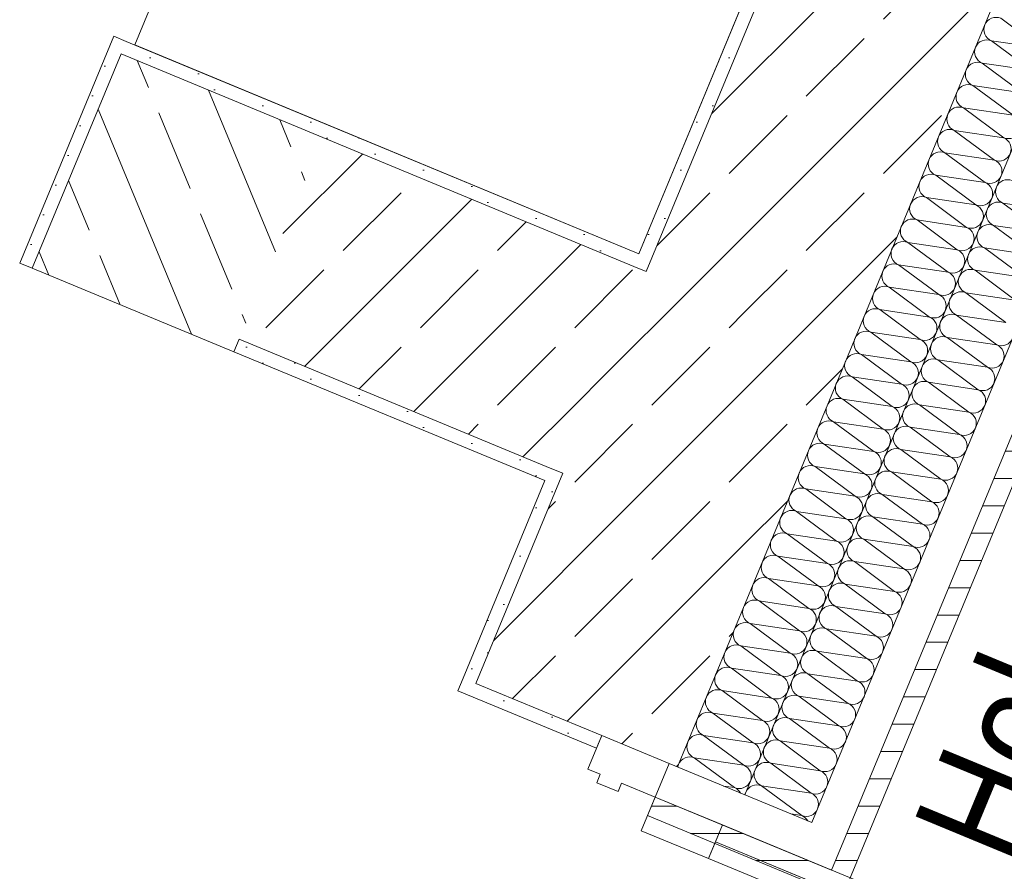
# Model space of a CAD drawing. Header units: metres. Extents: x -80 to 1923, y -189 to 69.
# Tile 83 of 256: x 937.263 to 938.346, y 3.348 to 4.284. Entities that reach past the tile are written whole.
import ezdxf

# ---------------------------------------------------------------- set-up
doc = ezdxf.new("R2010")
doc.units = ezdxf.units.M
doc.header["$MEASUREMENT"] = 0
for name, color, linetype in [('10 Fassade', 7, 'Continuous'), ('Neubau_10 Wand außen', 7, 'Continuous'), ('Neubau_50 Möblierung', 7, 'Continuous')]:
    doc.layers.add(name, color=color, linetype=linetype)
doc.styles.add('ERSTELLTER_STIL_2', font='ARIALN.TTF')
pattern_1 = [(0, (929.7700022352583, 0), (0, 0.0300000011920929), [])]
pattern_2 = [(45, (929.7700022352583, 0), (-0.01767766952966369, 0.01767766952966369), [0, -0.025])]
pattern_3 = [(44.99999999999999, (929.7700022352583, 0), (-0.08485281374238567, 0.08485281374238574), []), (44.99999999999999, (929.7275758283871, 0.04242640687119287), (-0.08485281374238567, 0.08485281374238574), [0.09, -0.03])]

# ---------------------------------------------------------------- blocks, each defined once
blk = doc.blocks.new('*X149', base_point=(929.7700022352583, 0))
at = {"layer": 'Neubau_10 Wand außen', "color": 8, "linetype": 'Continuous', "lineweight": 9}
for p, q in [((938.3884036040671, 4.050182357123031), (938.3442324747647, 4.082910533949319)), ((938.3986084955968, 4.074819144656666), (938.3442324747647, 4.082910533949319)), ((938.3781987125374, 4.025545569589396), (938.334027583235, 4.058273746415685)), ((938.3884036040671, 4.05018235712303), (938.334027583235, 4.058273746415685)), ((938.3679938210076, 4.000908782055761), (938.3238226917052, 4.03363695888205)), ((938.3781987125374, 4.025545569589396), (938.3238226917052, 4.03363695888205)), ((938.3577889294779, 3.976271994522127), (938.3136178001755, 4.009000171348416)), ((938.3679938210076, 4.000908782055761), (938.3136178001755, 4.009000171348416)), ((938.3475840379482, 3.951635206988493), (938.3034129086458, 3.984363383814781)), ((938.3577889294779, 3.976271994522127), (938.3034129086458, 3.984363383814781)), ((938.3373791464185, 3.926998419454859), (938.2932080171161, 3.959726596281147)), ((938.3475840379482, 3.951635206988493), (938.2932080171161, 3.959726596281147)), ((938.3271742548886, 3.902361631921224), (938.2830031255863, 3.935089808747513)), ((938.3373791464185, 3.926998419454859), (938.2830031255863, 3.935089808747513)), ((938.3169693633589, 3.87772484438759), (938.2727982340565, 3.910453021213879)), ((938.3271742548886, 3.902361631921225), (938.2727982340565, 3.910453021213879)), ((938.3067644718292, 3.853088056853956), (938.2625933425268, 3.885816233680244)), ((938.3169693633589, 3.87772484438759), (938.2625933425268, 3.885816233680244)), ((938.2965595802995, 3.828451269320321), (938.252388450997, 3.86117944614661)), ((938.3067644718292, 3.853088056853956), (938.252388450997, 3.86117944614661)), ((938.2863546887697, 3.803814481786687), (938.2421835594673, 3.836542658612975)), ((938.2965595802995, 3.828451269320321), (938.2421835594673, 3.836542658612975)), ((938.27614979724, 3.779177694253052), (938.2319786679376, 3.811905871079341)), ((938.2863546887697, 3.803814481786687), (938.2319786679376, 3.811905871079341)), ((938.2659449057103, 3.754540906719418), (938.2217737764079, 3.787269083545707)), ((938.27614979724, 3.779177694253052), (938.2217737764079, 3.787269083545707)), ((938.2557400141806, 3.729904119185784), (938.2115688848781, 3.762632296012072)), ((938.2659449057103, 3.754540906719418), (938.2115688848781, 3.762632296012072)), ((938.2455351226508, 3.705267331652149), (938.2013639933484, 3.737995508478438)), ((938.2557400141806, 3.729904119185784), (938.2013639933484, 3.737995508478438)), ((938.2353302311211, 3.680630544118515), (938.1911591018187, 3.713358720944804)), ((938.2455351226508, 3.705267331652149), (938.1911591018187, 3.713358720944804)), ((938.2251253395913, 3.65599375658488), (938.180954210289, 3.688721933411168)), ((938.2353302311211, 3.680630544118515), (938.180954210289, 3.688721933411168)), ((938.2149204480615, 3.631356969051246), (938.1707493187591, 3.664085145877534)), ((938.2251253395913, 3.65599375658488), (938.1707493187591, 3.664085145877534)), ((938.2047155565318, 3.606720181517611), (938.1605444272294, 3.6394483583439)), ((938.2149204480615, 3.631356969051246), (938.1605444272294, 3.6394483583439)), ((938.1945106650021, 3.582083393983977), (938.1503395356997, 3.614811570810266)), ((938.2047155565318, 3.606720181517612), (938.1503395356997, 3.614811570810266)), ((938.1843057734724, 3.557446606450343), (938.14013464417, 3.590174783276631)), ((938.1945106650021, 3.582083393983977), (938.14013464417, 3.590174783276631)), ((938.1741008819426, 3.532809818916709), (938.1299297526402, 3.565537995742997)), ((938.1843057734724, 3.557446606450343), (938.1299297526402, 3.565537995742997)), ((938.1638959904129, 3.508173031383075), (938.1197248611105, 3.540901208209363)), ((938.1741008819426, 3.532809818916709), (938.1197248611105, 3.540901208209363)), ((938.1536910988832, 3.48353624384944), (938.1095199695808, 3.516264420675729)), ((938.1638959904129, 3.508173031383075), (938.1095199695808, 3.516264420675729)), ((938.1434862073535, 3.458899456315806), (938.0993150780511, 3.491627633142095)), ((938.1536910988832, 3.48353624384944), (938.0993150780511, 3.491627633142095)), ((938.1332813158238, 3.434262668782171), (938.0891101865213, 3.466990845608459)), ((938.1434862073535, 3.458899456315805), (938.0891101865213, 3.466990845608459)), ((938.123076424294, 3.409625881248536), (938.0789052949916, 3.442354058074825)), ((938.1332813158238, 3.434262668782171), (938.0789052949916, 3.442354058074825)), ((938.123076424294, 3.409625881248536), (938.1109912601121, 3.411424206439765))]:
    blk.add_line(p, q, dxfattribs=at)
for centre, radius, start, end in [((938.3493349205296, 4.095228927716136), 0.01333333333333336, 67.50000000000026, 157.5000000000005), ((938.3493349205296, 4.095228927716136), 0.01333333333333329, 157.5000000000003, 247.5000000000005), ((938.3391300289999, 4.070592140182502), 0.01333333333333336, 67.50000000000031, 157.5000000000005), ((938.3391300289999, 4.070592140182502), 0.01333333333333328, 157.5000000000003, 247.5000000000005), ((938.3289251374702, 4.045955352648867), 0.01333333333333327, 67.50000000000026, 157.5000000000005), ((938.3289251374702, 4.045955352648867), 0.01333333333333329, 157.5000000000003, 247.5000000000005), ((938.3187202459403, 4.021318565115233), 0.01333333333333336, 67.50000000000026, 157.5000000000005), ((938.3187202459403, 4.021318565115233), 0.01333333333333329, 157.5000000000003, 247.5000000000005), ((938.3085153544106, 3.996681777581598), 0.01333333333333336, 67.50000000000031, 157.5000000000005), ((938.3085153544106, 3.996681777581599), 0.01333333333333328, 157.5000000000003, 247.5000000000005), ((938.2983104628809, 3.972044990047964), 0.01333333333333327, 67.50000000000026, 157.5000000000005), ((938.2983104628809, 3.972044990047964), 0.01333333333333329, 157.5000000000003, 247.5000000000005), ((938.2881055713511, 3.94740820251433), 0.01333333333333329, 157.5000000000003, 247.5000000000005), ((938.2881055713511, 3.94740820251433), 0.01333333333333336, 67.50000000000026, 157.5000000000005), ((938.2779006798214, 3.922771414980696), 0.01333333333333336, 67.50000000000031, 157.5000000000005), ((938.3424815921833, 3.939316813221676), 0.01333333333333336, 247.5000000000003, 337.5000000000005), ((938.2779006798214, 3.922771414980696), 0.01333333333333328, 157.5000000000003, 247.5000000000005), ((938.3322767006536, 3.914680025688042), 0.01333333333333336, 337.5000000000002, 67.50000000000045), ((938.2676957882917, 3.898134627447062), 0.01333333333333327, 67.50000000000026, 157.5000000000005), ((938.3322767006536, 3.914680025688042), 0.01333333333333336, 247.5000000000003, 337.5000000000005), ((938.2676957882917, 3.898134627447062), 0.01333333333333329, 157.5000000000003, 247.5000000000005), ((938.3220718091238, 3.890043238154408), 0.01333333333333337, 337.5000000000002, 67.50000000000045), ((938.257490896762, 3.873497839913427), 0.01333333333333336, 67.50000000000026, 157.5000000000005), ((938.257490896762, 3.873497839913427), 0.01333333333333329, 157.5000000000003, 247.5000000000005), ((938.3220718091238, 3.890043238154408), 0.01333333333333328, 247.5000000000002, 337.5000000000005), ((938.3118669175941, 3.865406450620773), 0.01333333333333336, 337.5000000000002, 67.50000000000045), ((938.2472860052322, 3.848861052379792), 0.01333333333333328, 157.5000000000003, 247.5000000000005), ((938.2472860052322, 3.848861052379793), 0.01333333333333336, 67.50000000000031, 157.5000000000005), ((938.3118669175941, 3.865406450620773), 0.01333333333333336, 247.5000000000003, 337.5000000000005), ((938.3016620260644, 3.840769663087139), 0.01333333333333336, 337.5000000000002, 67.50000000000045), ((938.2370811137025, 3.824224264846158), 0.01333333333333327, 67.50000000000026, 157.5000000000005), ((938.3016620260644, 3.840769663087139), 0.01333333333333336, 247.5000000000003, 337.5000000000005), ((938.2370811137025, 3.824224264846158), 0.01333333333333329, 157.5000000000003, 247.5000000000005), ((938.2914571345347, 3.816132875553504), 0.01333333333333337, 337.5000000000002, 67.50000000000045), ((938.2268762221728, 3.799587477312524), 0.01333333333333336, 67.50000000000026, 157.5000000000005), ((938.2914571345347, 3.816132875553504), 0.01333333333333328, 247.5000000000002, 337.5000000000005), ((938.2268762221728, 3.799587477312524), 0.01333333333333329, 157.5000000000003, 247.5000000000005), ((938.2812522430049, 3.79149608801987), 0.01333333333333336, 337.5000000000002, 67.50000000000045), ((938.216671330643, 3.77495068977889), 0.01333333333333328, 157.5000000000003, 247.5000000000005), ((938.216671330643, 3.774950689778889), 0.01333333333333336, 67.50000000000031, 157.5000000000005), ((938.2812522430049, 3.79149608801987), 0.01333333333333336, 247.5000000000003, 337.5000000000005), ((938.2710473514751, 3.766859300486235), 0.01333333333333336, 337.5000000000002, 67.50000000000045), ((938.2064664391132, 3.750313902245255), 0.01333333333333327, 67.50000000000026, 157.5000000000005), ((938.2710473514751, 3.766859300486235), 0.01333333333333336, 247.5000000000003, 337.5000000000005), ((938.2064664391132, 3.750313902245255), 0.01333333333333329, 157.5000000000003, 247.5000000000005), ((938.2608424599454, 3.742222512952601), 0.01333333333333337, 337.5000000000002, 67.50000000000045), ((938.1962615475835, 3.725677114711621), 0.01333333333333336, 67.50000000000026, 157.5000000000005), ((938.2608424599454, 3.742222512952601), 0.01333333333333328, 247.5000000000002, 337.5000000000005), ((938.1962615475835, 3.725677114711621), 0.01333333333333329, 157.5000000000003, 247.5000000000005), ((938.2506375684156, 3.717585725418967), 0.01333333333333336, 337.5000000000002, 67.50000000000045), ((938.1860566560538, 3.701040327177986), 0.01333333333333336, 67.50000000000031, 157.5000000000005), ((938.1860566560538, 3.701040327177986), 0.01333333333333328, 157.5000000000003, 247.5000000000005), ((938.2506375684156, 3.717585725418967), 0.01333333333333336, 247.5000000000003, 337.5000000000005), ((938.2404326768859, 3.692948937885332), 0.01333333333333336, 337.5000000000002, 67.50000000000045), ((938.175851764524, 3.676403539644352), 0.01333333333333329, 157.5000000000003, 247.5000000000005), ((938.175851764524, 3.676403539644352), 0.01333333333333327, 67.50000000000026, 157.5000000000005), ((938.2404326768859, 3.692948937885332), 0.01333333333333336, 247.5000000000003, 337.5000000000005), ((938.2302277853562, 3.668312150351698), 0.01333333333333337, 337.5000000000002, 67.50000000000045), ((938.1656468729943, 3.651766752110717), 0.01333333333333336, 67.50000000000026, 157.5000000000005), ((938.2302277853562, 3.668312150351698), 0.01333333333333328, 247.5000000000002, 337.5000000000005), ((938.1656468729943, 3.651766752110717), 0.01333333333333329, 157.5000000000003, 247.5000000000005), ((938.2200228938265, 3.643675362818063), 0.01333333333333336, 337.5000000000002, 67.50000000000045), ((938.1554419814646, 3.627129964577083), 0.01333333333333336, 67.50000000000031, 157.5000000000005), ((938.2200228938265, 3.643675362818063), 0.01333333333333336, 247.5000000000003, 337.5000000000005), ((938.1554419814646, 3.627129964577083), 0.01333333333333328, 157.5000000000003, 247.5000000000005), ((938.2098180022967, 3.619038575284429), 0.01333333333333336, 337.5000000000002, 67.50000000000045), ((938.1452370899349, 3.602493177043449), 0.01333333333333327, 67.50000000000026, 157.5000000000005), ((938.1452370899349, 3.602493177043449), 0.01333333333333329, 157.5000000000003, 247.5000000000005), ((938.2098180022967, 3.619038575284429), 0.01333333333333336, 247.5000000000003, 337.5000000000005), ((938.199613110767, 3.594401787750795), 0.01333333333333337, 337.5000000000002, 67.50000000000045), ((938.1350321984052, 3.577856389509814), 0.01333333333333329, 157.5000000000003, 247.5000000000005), ((938.1350321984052, 3.577856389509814), 0.01333333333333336, 67.50000000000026, 157.5000000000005), ((938.199613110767, 3.594401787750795), 0.01333333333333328, 247.5000000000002, 337.5000000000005), ((938.1894082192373, 3.56976500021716), 0.01333333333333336, 337.5000000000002, 67.50000000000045), ((938.1248273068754, 3.55321960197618), 0.01333333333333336, 67.50000000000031, 157.5000000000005), ((938.1894082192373, 3.56976500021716), 0.01333333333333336, 247.5000000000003, 337.5000000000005), ((938.1248273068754, 3.55321960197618), 0.01333333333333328, 157.5000000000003, 247.5000000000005), ((938.1792033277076, 3.545128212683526), 0.01333333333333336, 337.5000000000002, 67.50000000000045), ((938.1146224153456, 3.528582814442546), 0.01333333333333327, 67.50000000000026, 157.5000000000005), ((938.1792033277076, 3.545128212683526), 0.01333333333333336, 247.5000000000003, 337.5000000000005), ((938.1146224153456, 3.528582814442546), 0.01333333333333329, 157.5000000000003, 247.5000000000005), ((938.1689984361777, 3.520491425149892), 0.01333333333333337, 337.5000000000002, 67.50000000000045), ((938.1044175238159, 3.503946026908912), 0.01333333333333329, 157.5000000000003, 247.5000000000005), ((938.1044175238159, 3.503946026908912), 0.01333333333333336, 67.50000000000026, 157.5000000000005), ((938.1689984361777, 3.520491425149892), 0.01333333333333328, 247.5000000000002, 337.5000000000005), ((938.158793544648, 3.495854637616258), 0.01333333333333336, 337.5000000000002, 67.50000000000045), ((938.0942126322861, 3.479309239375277), 0.01333333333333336, 67.50000000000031, 157.5000000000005), ((938.158793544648, 3.495854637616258), 0.01333333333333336, 247.5000000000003, 337.5000000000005), ((938.0942126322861, 3.479309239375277), 0.01333333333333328, 157.5000000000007, 247.5000000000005), ((938.1485886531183, 3.471217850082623), 0.01333333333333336, 337.5000000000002, 67.50000000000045), ((938.0840077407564, 3.454672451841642), 0.01333333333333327, 67.50000000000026, 157.5000000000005), ((938.1485886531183, 3.471217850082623), 0.01333333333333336, 247.5000000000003, 337.5000000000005), ((938.0840077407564, 3.454672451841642), 0.01333333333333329, 157.5000000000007, 247.5000000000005), ((938.1383837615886, 3.446581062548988), 0.01333333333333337, 337.5000000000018, 67.50000000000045), ((938.0738028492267, 3.430035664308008), 0.01333333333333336, 67.50000000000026, 157.5000000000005), ((938.0738028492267, 3.430035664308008), 0.01333333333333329, 157.5000000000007, 170.3412912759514), ((938.1383837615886, 3.446581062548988), 0.01333333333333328, 247.5000000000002, 337.5000000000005), ((938.1281788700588, 3.421944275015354), 0.01333333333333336, 337.4999999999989, 67.50000000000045), ((938.1281788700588, 3.421944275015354), 0.01333333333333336, 247.5000000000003, 337.5000000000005), ((938.1179739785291, 3.39730748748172), 0.01333333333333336, 28.55485220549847, 67.50000000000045)]:
    blk.add_arc(centre, radius, start, end, dxfattribs=at)
blk = doc.blocks.new('*X151', base_point=(929.7700022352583, 0))
at = {"layer": 'Neubau_10 Wand außen', "color": 8, "linetype": 'Continuous', "lineweight": 9}
for p, q in [((938.3859274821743, 4.253254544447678), (938.3417563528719, 4.285982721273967)), ((938.3757225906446, 4.228617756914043), (938.3315514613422, 4.261345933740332)), ((938.3859274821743, 4.253254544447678), (938.3315514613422, 4.261345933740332)), ((938.3655176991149, 4.203980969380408), (938.3213465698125, 4.236709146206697)), ((938.3757225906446, 4.228617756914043), (938.3213465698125, 4.236709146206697)), ((938.3553128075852, 4.179344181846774), (938.3111416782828, 4.212072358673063)), ((938.3655176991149, 4.203980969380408), (938.3111416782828, 4.212072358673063)), ((938.3451079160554, 4.15470739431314), (938.300936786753, 4.187435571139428)), ((938.3553128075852, 4.179344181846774), (938.300936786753, 4.187435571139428)), ((938.3349030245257, 4.130070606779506), (938.2907318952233, 4.162798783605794)), ((938.3451079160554, 4.154707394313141), (938.2907318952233, 4.162798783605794)), ((938.3246981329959, 4.105433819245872), (938.2805270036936, 4.13816199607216)), ((938.3349030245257, 4.130070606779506), (938.2805270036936, 4.13816199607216)), ((938.3144932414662, 4.080797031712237), (938.2703221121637, 4.113525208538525)), ((938.3246981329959, 4.105433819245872), (938.2703221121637, 4.113525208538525)), ((938.3042883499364, 4.056160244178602), (938.260117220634, 4.08888842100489)), ((938.3144932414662, 4.080797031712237), (938.260117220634, 4.08888842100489)), ((938.2940834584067, 4.031523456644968), (938.2499123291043, 4.064251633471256)), ((938.3042883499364, 4.056160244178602), (938.2499123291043, 4.064251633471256)), ((938.283878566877, 4.006886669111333), (938.2397074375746, 4.039614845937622)), ((938.2940834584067, 4.031523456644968), (938.2397074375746, 4.039614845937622)), ((938.2736736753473, 3.982249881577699), (938.2295025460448, 4.014978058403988)), ((938.283878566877, 4.006886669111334), (938.2295025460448, 4.014978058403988)), ((938.2634687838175, 3.957613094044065), (938.2192976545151, 3.990341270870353)), ((938.2736736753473, 3.982249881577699), (938.2192976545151, 3.990341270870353)), ((938.2532638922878, 3.93297630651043), (938.2090927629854, 3.965704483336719)), ((938.2634687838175, 3.957613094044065), (938.2090927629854, 3.965704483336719)), ((938.2430590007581, 3.908339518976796), (938.1988878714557, 3.941067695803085)), ((938.2532638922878, 3.932976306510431), (938.1988878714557, 3.941067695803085)), ((938.2328541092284, 3.883702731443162), (938.1886829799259, 3.91643090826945)), ((938.2430590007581, 3.908339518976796), (938.1886829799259, 3.91643090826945)), ((938.2226492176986, 3.859065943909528), (938.1784780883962, 3.891794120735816)), ((938.2328541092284, 3.883702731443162), (938.1784780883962, 3.891794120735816)), ((938.2124443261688, 3.834429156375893), (938.1682731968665, 3.867157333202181)), ((938.2226492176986, 3.859065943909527), (938.1682731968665, 3.867157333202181)), ((938.2022394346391, 3.809792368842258), (938.1580683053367, 3.842520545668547)), ((938.2124443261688, 3.834429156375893), (938.1580683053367, 3.842520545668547)), ((938.1920345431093, 3.785155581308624), (938.1478634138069, 3.817883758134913)), ((938.2022394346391, 3.809792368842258), (938.1478634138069, 3.817883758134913)), ((938.1818296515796, 3.76051879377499), (938.1376585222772, 3.793246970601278)), ((938.1920345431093, 3.785155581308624), (938.1376585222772, 3.793246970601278)), ((938.1716247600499, 3.735882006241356), (938.1274536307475, 3.768610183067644)), ((938.1818296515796, 3.76051879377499), (938.1274536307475, 3.768610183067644)), ((938.1614198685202, 3.711245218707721), (938.1172487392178, 3.74397339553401)), ((938.1716247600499, 3.735882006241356), (938.1172487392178, 3.74397339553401)), ((938.1512149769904, 3.686608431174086), (938.107043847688, 3.719336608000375)), ((938.1614198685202, 3.711245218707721), (938.107043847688, 3.719336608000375)), ((938.1410100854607, 3.661971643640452), (938.0968389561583, 3.69469982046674)), ((938.1512149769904, 3.686608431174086), (938.0968389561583, 3.69469982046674)), ((938.130805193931, 3.637334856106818), (938.0866340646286, 3.670063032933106)), ((938.1410100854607, 3.661971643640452), (938.0866340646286, 3.670063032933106)), ((938.1206003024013, 3.612698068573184), (938.0764291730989, 3.645426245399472)), ((938.130805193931, 3.637334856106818), (938.0764291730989, 3.645426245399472)), ((938.1103954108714, 3.588061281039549), (938.0662242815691, 3.620789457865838)), ((938.1206003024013, 3.612698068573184), (938.0662242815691, 3.620789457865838)), ((938.1001905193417, 3.563424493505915), (938.0560193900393, 3.596152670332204)), ((938.1103954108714, 3.588061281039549), (938.0560193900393, 3.596152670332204)), ((938.089985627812, 3.538787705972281), (938.0458144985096, 3.571515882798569)), ((938.1001905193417, 3.563424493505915), (938.0458144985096, 3.571515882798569)), ((938.0797807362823, 3.514150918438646), (938.0356096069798, 3.546879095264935)), ((938.089985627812, 3.538787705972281), (938.0356096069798, 3.546879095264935)), ((938.0695758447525, 3.489514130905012), (938.0254047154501, 3.522242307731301)), ((938.0797807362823, 3.514150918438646), (938.0254047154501, 3.522242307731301)), ((938.0593709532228, 3.464877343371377), (938.0151998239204, 3.497605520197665)), ((938.0695758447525, 3.489514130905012), (938.0151998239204, 3.497605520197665)), ((938.0491660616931, 3.440240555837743), (938.0049949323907, 3.472968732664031)), ((938.0593709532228, 3.464877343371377), (938.0049949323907, 3.472968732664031)), ((938.0491660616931, 3.440240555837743), (938.0370808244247, 3.442038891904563))]:
    blk.add_line(p, q, dxfattribs=at)
for centre, radius, start, end in [((938.3366539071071, 4.273664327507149), 0.01333333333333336, 67.50000000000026, 157.5000000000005), ((938.3366539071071, 4.273664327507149), 0.01333333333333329, 157.5000000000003, 247.5000000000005), ((938.3264490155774, 4.249027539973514), 0.01333333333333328, 157.5000000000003, 247.5000000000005), ((938.3264490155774, 4.249027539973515), 0.01333333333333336, 67.50000000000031, 157.5000000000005), ((938.3162441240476, 4.22439075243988), 0.01333333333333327, 67.50000000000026, 157.5000000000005), ((938.3162441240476, 4.22439075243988), 0.01333333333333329, 157.5000000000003, 247.5000000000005), ((938.3060392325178, 4.199753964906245), 0.01333333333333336, 67.50000000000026, 157.5000000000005), ((938.3060392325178, 4.199753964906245), 0.01333333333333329, 157.5000000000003, 247.5000000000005), ((938.2958343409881, 4.175117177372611), 0.01333333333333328, 157.5000000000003, 247.5000000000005), ((938.2958343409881, 4.175117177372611), 0.01333333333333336, 67.50000000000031, 157.5000000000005), ((938.2856294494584, 4.150480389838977), 0.01333333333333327, 67.50000000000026, 157.5000000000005), ((938.3502103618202, 4.167025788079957), 0.01333333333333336, 247.5000000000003, 337.5000000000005), ((938.2856294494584, 4.150480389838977), 0.01333333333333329, 157.5000000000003, 247.5000000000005), ((938.3400054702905, 4.142389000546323), 0.01333333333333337, 337.5000000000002, 67.50000000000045), ((938.2754245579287, 4.125843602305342), 0.01333333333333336, 67.50000000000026, 157.5000000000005), ((938.3400054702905, 4.142389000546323), 0.01333333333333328, 247.5000000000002, 337.5000000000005), ((938.2754245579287, 4.125843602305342), 0.01333333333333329, 157.5000000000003, 247.5000000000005), ((938.3298005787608, 4.117752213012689), 0.01333333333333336, 337.5000000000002, 67.50000000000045), ((938.2652196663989, 4.101206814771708), 0.01333333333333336, 67.50000000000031, 157.5000000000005), ((938.2652196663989, 4.101206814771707), 0.01333333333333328, 157.5000000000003, 247.5000000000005), ((938.3298005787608, 4.117752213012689), 0.01333333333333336, 247.5000000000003, 337.5000000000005), ((938.3195956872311, 4.093115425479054), 0.01333333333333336, 337.5000000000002, 67.50000000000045), ((938.2550147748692, 4.076570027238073), 0.01333333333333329, 157.5000000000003, 247.5000000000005), ((938.2550147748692, 4.076570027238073), 0.01333333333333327, 67.50000000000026, 157.5000000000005), ((938.3195956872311, 4.093115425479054), 0.01333333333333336, 247.5000000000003, 337.5000000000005), ((938.3093907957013, 4.068478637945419), 0.01333333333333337, 337.5000000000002, 67.50000000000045), ((938.2448098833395, 4.051933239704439), 0.01333333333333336, 67.50000000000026, 157.5000000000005), ((938.3093907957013, 4.068478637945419), 0.01333333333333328, 247.5000000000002, 337.5000000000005), ((938.2448098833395, 4.051933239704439), 0.01333333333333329, 157.5000000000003, 247.5000000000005), ((938.2991859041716, 4.043841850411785), 0.01333333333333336, 337.5000000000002, 67.50000000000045), ((938.2346049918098, 4.027296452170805), 0.01333333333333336, 67.50000000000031, 157.5000000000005), ((938.2991859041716, 4.043841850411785), 0.01333333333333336, 247.5000000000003, 337.5000000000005), ((938.2346049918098, 4.027296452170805), 0.01333333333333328, 157.5000000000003, 247.5000000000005), ((938.2889810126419, 4.01920506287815), 0.01333333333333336, 337.5000000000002, 67.50000000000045), ((938.22440010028, 4.002659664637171), 0.01333333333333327, 67.50000000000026, 157.5000000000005), ((938.22440010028, 4.002659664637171), 0.01333333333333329, 157.5000000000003, 247.5000000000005), ((938.2889810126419, 4.01920506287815), 0.01333333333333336, 247.5000000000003, 337.5000000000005), ((938.2787761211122, 3.994568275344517), 0.01333333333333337, 337.5000000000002, 67.50000000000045), ((938.2141952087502, 3.978022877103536), 0.01333333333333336, 67.50000000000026, 157.5000000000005), ((938.2787761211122, 3.994568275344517), 0.01333333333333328, 247.5000000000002, 337.5000000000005), ((938.2141952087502, 3.978022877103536), 0.01333333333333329, 157.5000000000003, 247.5000000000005), ((938.2685712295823, 3.969931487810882), 0.01333333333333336, 337.5000000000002, 67.50000000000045), ((938.2039903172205, 3.953386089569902), 0.01333333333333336, 67.50000000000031, 157.5000000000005), ((938.2685712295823, 3.969931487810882), 0.01333333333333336, 247.5000000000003, 337.5000000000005), ((938.2039903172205, 3.953386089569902), 0.01333333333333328, 157.5000000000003, 247.5000000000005), ((938.2583663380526, 3.945294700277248), 0.01333333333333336, 337.5000000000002, 67.50000000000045), ((938.1937854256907, 3.928749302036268), 0.01333333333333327, 67.50000000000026, 157.5000000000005), ((938.2583663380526, 3.945294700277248), 0.01333333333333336, 247.5000000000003, 337.5000000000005), ((938.1937854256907, 3.928749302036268), 0.01333333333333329, 157.5000000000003, 247.5000000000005), ((938.2481614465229, 3.920657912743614), 0.01333333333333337, 337.5000000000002, 67.50000000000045), ((938.183580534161, 3.904112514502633), 0.01333333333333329, 157.5000000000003, 247.5000000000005), ((938.183580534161, 3.904112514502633), 0.01333333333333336, 67.50000000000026, 157.5000000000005), ((938.2481614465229, 3.920657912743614), 0.01333333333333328, 247.5000000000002, 337.5000000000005), ((938.2379565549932, 3.896021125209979), 0.01333333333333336, 337.5000000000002, 67.50000000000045), ((938.1733756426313, 3.879475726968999), 0.01333333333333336, 67.50000000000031, 157.5000000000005), ((938.2379565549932, 3.896021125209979), 0.01333333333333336, 247.5000000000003, 337.5000000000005), ((938.1733756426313, 3.879475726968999), 0.01333333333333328, 157.5000000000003, 247.5000000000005), ((938.2277516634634, 3.871384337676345), 0.01333333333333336, 337.5000000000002, 67.50000000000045), ((938.1631707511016, 3.854838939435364), 0.01333333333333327, 67.50000000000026, 157.5000000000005), ((938.2277516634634, 3.871384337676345), 0.01333333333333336, 247.5000000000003, 337.5000000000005), ((938.1631707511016, 3.854838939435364), 0.01333333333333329, 157.5000000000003, 247.5000000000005), ((938.2175467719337, 3.84674755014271), 0.01333333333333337, 337.5000000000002, 67.50000000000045), ((938.1529658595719, 3.83020215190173), 0.01333333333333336, 67.50000000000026, 157.5000000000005), ((938.1529658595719, 3.83020215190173), 0.01333333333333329, 157.5000000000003, 247.5000000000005), ((938.2175467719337, 3.84674755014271), 0.01333333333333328, 247.5000000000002, 337.5000000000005), ((938.207341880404, 3.822110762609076), 0.01333333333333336, 337.5000000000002, 67.50000000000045), ((938.1427609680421, 3.805565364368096), 0.01333333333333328, 157.5000000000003, 247.5000000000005), ((938.1427609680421, 3.805565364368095), 0.01333333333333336, 67.50000000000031, 157.5000000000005), ((938.207341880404, 3.822110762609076), 0.01333333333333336, 247.5000000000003, 337.5000000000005), ((938.1971369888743, 3.797473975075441), 0.01333333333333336, 337.5000000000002, 67.50000000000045), ((938.1325560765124, 3.780928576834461), 0.01333333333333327, 67.50000000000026, 157.5000000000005), ((938.1971369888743, 3.797473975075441), 0.01333333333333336, 247.5000000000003, 337.5000000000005), ((938.1325560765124, 3.780928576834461), 0.01333333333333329, 157.5000000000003, 247.5000000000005), ((938.1869320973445, 3.772837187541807), 0.01333333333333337, 337.5000000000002, 67.50000000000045), ((938.1223511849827, 3.756291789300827), 0.01333333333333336, 67.50000000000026, 157.5000000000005), ((938.1869320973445, 3.772837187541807), 0.01333333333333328, 247.5000000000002, 337.5000000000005), ((938.1223511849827, 3.756291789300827), 0.01333333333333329, 157.5000000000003, 247.5000000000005), ((938.1767272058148, 3.748200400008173), 0.01333333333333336, 337.5000000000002, 67.50000000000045), ((938.1121462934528, 3.731655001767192), 0.01333333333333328, 157.5000000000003, 247.5000000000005), ((938.1121462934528, 3.731655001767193), 0.01333333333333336, 67.50000000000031, 157.5000000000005), ((938.1767272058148, 3.748200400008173), 0.01333333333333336, 247.5000000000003, 337.5000000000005), ((938.166522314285, 3.723563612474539), 0.01333333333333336, 337.5000000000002, 67.50000000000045), ((938.1019414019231, 3.707018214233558), 0.01333333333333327, 67.50000000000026, 157.5000000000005), ((938.166522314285, 3.723563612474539), 0.01333333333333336, 247.5000000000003, 337.5000000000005), ((938.1019414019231, 3.707018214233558), 0.01333333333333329, 157.5000000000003, 247.5000000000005), ((938.1563174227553, 3.698926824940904), 0.01333333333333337, 337.5000000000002, 67.50000000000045), ((938.0917365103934, 3.682381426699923), 0.01333333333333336, 67.50000000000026, 157.5000000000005), ((938.1563174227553, 3.698926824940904), 0.01333333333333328, 247.5000000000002, 337.5000000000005), ((938.0917365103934, 3.682381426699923), 0.01333333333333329, 157.5000000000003, 247.5000000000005), ((938.1461125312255, 3.674290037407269), 0.01333333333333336, 337.5000000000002, 67.50000000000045), ((938.0815316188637, 3.657744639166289), 0.01333333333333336, 67.50000000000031, 157.5000000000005), ((938.0815316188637, 3.657744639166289), 0.01333333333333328, 157.5000000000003, 247.5000000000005), ((938.1461125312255, 3.674290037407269), 0.01333333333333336, 247.5000000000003, 337.5000000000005), ((938.1359076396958, 3.649653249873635), 0.01333333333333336, 337.5000000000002, 67.50000000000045), ((938.0713267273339, 3.633107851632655), 0.01333333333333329, 157.5000000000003, 247.5000000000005), ((938.0713267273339, 3.633107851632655), 0.01333333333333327, 67.50000000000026, 157.5000000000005), ((938.1359076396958, 3.649653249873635), 0.01333333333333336, 247.5000000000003, 337.5000000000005), ((938.1257027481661, 3.625016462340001), 0.01333333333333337, 337.5000000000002, 67.50000000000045), ((938.0611218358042, 3.608471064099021), 0.01333333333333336, 67.50000000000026, 157.5000000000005), ((938.1257027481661, 3.625016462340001), 0.01333333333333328, 247.5000000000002, 337.5000000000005), ((938.0611218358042, 3.608471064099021), 0.01333333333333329, 157.5000000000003, 247.5000000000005), ((938.1154978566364, 3.600379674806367), 0.01333333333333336, 337.5000000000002, 67.50000000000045), ((938.0509169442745, 3.583834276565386), 0.01333333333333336, 67.50000000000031, 157.5000000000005), ((938.1154978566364, 3.600379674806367), 0.01333333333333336, 247.5000000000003, 337.5000000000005), ((938.0509169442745, 3.583834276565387), 0.01333333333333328, 157.5000000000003, 247.5000000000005), ((938.1052929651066, 3.575742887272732), 0.01333333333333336, 337.5000000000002, 67.50000000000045), ((938.0407120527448, 3.559197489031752), 0.01333333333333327, 67.50000000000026, 157.5000000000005), ((938.0407120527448, 3.559197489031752), 0.01333333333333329, 157.5000000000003, 247.5000000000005), ((938.1052929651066, 3.575742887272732), 0.01333333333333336, 247.5000000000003, 337.5000000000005), ((938.0950880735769, 3.551106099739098), 0.01333333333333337, 337.5000000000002, 67.50000000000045), ((938.030507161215, 3.534560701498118), 0.01333333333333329, 157.5000000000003, 247.5000000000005), ((938.030507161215, 3.534560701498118), 0.01333333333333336, 67.50000000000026, 157.5000000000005), ((938.0950880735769, 3.551106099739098), 0.01333333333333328, 247.5000000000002, 337.5000000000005), ((938.0848831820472, 3.526469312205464), 0.01333333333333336, 337.5000000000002, 67.50000000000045), ((938.0203022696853, 3.509923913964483), 0.01333333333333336, 67.50000000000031, 157.5000000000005), ((938.0848831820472, 3.526469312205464), 0.01333333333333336, 247.5000000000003, 337.5000000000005), ((938.0203022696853, 3.509923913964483), 0.01333333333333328, 157.5000000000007, 247.5000000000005), ((938.0746782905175, 3.501832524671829), 0.01333333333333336, 337.5000000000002, 67.50000000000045), ((938.0100973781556, 3.485287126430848), 0.01333333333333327, 67.50000000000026, 157.5000000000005), ((938.0746782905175, 3.501832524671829), 0.01333333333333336, 247.5000000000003, 337.5000000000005), ((938.0100973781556, 3.485287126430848), 0.01333333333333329, 157.5000000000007, 247.5000000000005), ((938.0644733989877, 3.477195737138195), 0.01333333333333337, 337.5000000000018, 67.50000000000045), ((937.9998924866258, 3.460650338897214), 0.01333333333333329, 157.5000000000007, 170.3413801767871), ((937.9998924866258, 3.460650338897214), 0.01333333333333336, 67.50000000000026, 157.5000000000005), ((938.0644733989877, 3.477195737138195), 0.01333333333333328, 247.5000000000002, 337.5000000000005), ((938.0542685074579, 3.45255894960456), 0.01333333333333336, 337.4999999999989, 67.50000000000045), ((938.0542685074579, 3.45255894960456), 0.01333333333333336, 247.5000000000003, 337.5000000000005), ((938.0440636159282, 3.427922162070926), 0.01333333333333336, 28.5547354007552, 67.50000000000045)]:
    blk.add_arc(centre, radius, start, end, dxfattribs=at)
blk = doc.blocks.new('Glastür 2-Fl 27')
at = {"layer": 'Neubau_10 Wand außen', "color": 7, "linetype": 'Continuous', "lineweight": 13}
for p, q in [((1.07, 1.01), (1.07, 0.08000000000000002)), ((1.13, 0.232), (1.068, 0.232)), ((1.068, 3.05311331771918e-16), (1.068, 0.232)), ((1.05, 0), (1.05, 0.08000000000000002)), ((1.05, 0.08000000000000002), (1.09, 0.08000000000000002)), ((1.09, 0.08000000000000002), (1.09, 0)), ((1.09, 0), (1.05, 0)), ((1.09, -0.04), (1.09, 0)), ((1.09, 0), (1.13, 0)), ((1.13, 0), (1.13, -0.08)), ((1.13, -0.08), (1.13, 0)), ((1.13, -0.08), (1.13, 0)), ((1.09, -0.04), (1.08, -0.04)), ((1.08, -0.04), (1.08, -0.0654)), ((1.08, -0.0654), (1.09, -0.0654)), ((1.09, -0.08), (1.09, -0.0654)), ((1.13, -0.08), (1.09, -0.08)), ((1.115, -0.0800000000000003), (1.115, -0.2449999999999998)), ((1.13, -0.245), (1.115, -0.2449999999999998))]:
    blk.add_line(p, q, dxfattribs=at)
at = {"layer": 'Neubau_10 Wand außen', "color": 7, "linetype": 'Continuous', "lineweight": 13, "flags": 128}
for points in [[(1.07, 1.01), (1.07, 0.08000000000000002), (1.05, 0.08000000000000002), (1.05, 1.01)], [(1.09, 1.01), (1.09, 0.08000000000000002), (1.07, 0.08000000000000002), (1.07, 1.01)]]:
    blk.add_lwpolyline(points, close=True, dxfattribs=at)
blk = doc.blocks.new('Wandabschluss 02 27')
at = {"layer": 'Neubau_10 Wand außen', "linetype": 'Continuous', "lineweight": 0, "true_color": 0x000000}
h = blk.add_hatch(dxfattribs=at)
h.set_pattern_fill('Gips_0001', color=18, style=0, pattern_type=2)
h.set_pattern_definition([(45, (0, 0), (-0.01767766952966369, 0.01767766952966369), [0, -0.025])])
h.paths.add_polyline_path([(9.184850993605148e-19, -0.015), (0.27, -0.01499999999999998), (0.27, 1.653273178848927e-17), (0, 0)])
h = blk.add_hatch(dxfattribs=at)
h.set_pattern_fill('Beton_Stahlbeton_0001', color=18, style=0, pattern_type=2)
h.set_pattern_definition([(44.99999999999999, (0, 0), (-0.08485281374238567, 0.08485281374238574), []), (44.99999999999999, (-0.04242640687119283, 0.04242640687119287), (-0.08485281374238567, 0.08485281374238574), [0.09, -0.03])])
h.paths.add_polyline_path([(1.561424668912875e-17, -0.255), (0.255, -0.255), (0.255, -0.01499999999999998), (9.184850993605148e-19, -0.015)])
at = {"layer": 'Neubau_10 Wand außen', "color": 7, "linetype": 'Continuous', "lineweight": 13}
for p, q in [((0.27, 1.653273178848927e-17), (0, 0)), ((0, 0), (9.184850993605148e-19, -0.015)), ((0.27, 1.653273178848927e-17), (0.27, -0.01499999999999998)), ((0.255, -0.01499999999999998), (9.184850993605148e-19, -0.015)), ((9.184850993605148e-19, -0.015), (1.561424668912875e-17, -0.255)), ((0.255, -0.01499999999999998), (0.255, -0.255)), ((2.949203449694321e-17, -0.255), (0.01500000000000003, -0.255))]:
    blk.add_line(p, q, dxfattribs=at)

msp = doc.modelspace()

# ---------------------------------------------------------------- hatches: boundary and pattern name
at = {"layer": 'Neubau_10 Wand außen', "linetype": 'Continuous', "lineweight": 0, "true_color": 0x000000}
h = msp.add_hatch(dxfattribs=at)
h.set_pattern_fill('Gips_0001', color=18, style=0, pattern_type=2)
h.set_pattern_definition(pattern_2)
h.paths.add_polyline_path([(937.957964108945, 4.021418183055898), (938.4398957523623, 5.184904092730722), (938.4260375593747, 5.190644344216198), (937.9441059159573, 4.027158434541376)])
h = msp.add_hatch(dxfattribs=at)
h.set_pattern_fill('Beton_Stahlbeton_0001', color=18, style=0, pattern_type=2)
h.set_pattern_definition(pattern_3)
h.paths.add_polyline_path([(938.1739549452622, 3.915715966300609), (938.661626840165, 5.093060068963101), (938.4398957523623, 5.184904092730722), (937.9522238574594, 4.007559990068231)])
at = {"layer": 'Neubau_10 Wand außen', "linetype": 'Continuous', "lineweight": 9}
h = msp.add_hatch(dxfattribs=at)
h.set_pattern_fill('Holzwerkstoff_Sperrholz__D2', color=8, style=0, pattern_type=2)
h.set_pattern_definition(pattern_1)
h.paths.add_polyline_path([(938.1712159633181, 3.386478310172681), (938.1915413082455, 3.378059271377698), (938.8667280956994, 5.008104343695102), (938.8464027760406, 5.016523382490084)])
at = {"layer": 'Neubau_10 Wand außen', "linetype": 'Continuous', "lineweight": 0, "true_color": 0x000000}
h = msp.add_hatch(dxfattribs=at)
h.set_pattern_fill('Gips_0001', color=18, style=0, pattern_type=2)
h.set_pattern_definition(pattern_2)
h.paths.add_polyline_path([(937.3805394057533, 4.260595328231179), (937.37479914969, 4.246737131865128), (937.938365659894, 4.013300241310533), (937.9441059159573, 4.027158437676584)])
h = msp.add_hatch(dxfattribs=at)
h.set_pattern_fill('Beton_Stahlbeton_0001', color=18, style=0, pattern_type=2)
h.set_pattern_definition(pattern_3)
h.paths.add_polyline_path([(937.5046862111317, 3.933162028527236), (937.8465216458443, 3.791569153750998), (937.9383656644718, 4.013300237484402), (937.5965302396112, 4.154893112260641)])
h = msp.add_hatch(dxfattribs=at)
h.set_pattern_fill('Gips_0001', color=18, style=0, pattern_type=2)
h.set_pattern_definition(pattern_2)
h.paths.add_polyline_path([(937.9441059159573, 4.027158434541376), (937.9383656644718, 4.013300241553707), (937.9522238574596, 4.00755999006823), (937.957964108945, 4.021418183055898)])
h = msp.add_hatch(dxfattribs=at)
h.set_pattern_fill('Beton_Stahlbeton_0001', color=18, style=0, pattern_type=2)
h.set_pattern_definition(pattern_3)
h.paths.add_polyline_path([(937.9383656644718, 4.013300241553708), (937.8465216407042, 3.791569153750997), (937.8603798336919, 3.78582890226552), (937.9522238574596, 4.007559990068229)])
h = msp.add_hatch(dxfattribs=at)
h.set_pattern_fill('Beton_Stahlbeton_0001', color=18, style=0, pattern_type=2)
h.set_pattern_definition(pattern_3)
h.paths.add_polyline_path([(937.9522238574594, 4.007559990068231), (937.8603798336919, 3.785828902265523), (938.0821109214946, 3.693984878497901), (938.1739549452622, 3.915715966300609)])
h = msp.add_hatch(dxfattribs=at)
h.set_pattern_fill('Gips_0001', color=18, style=0, pattern_type=2)
h.set_pattern_definition(pattern_2)
h.paths.add_polyline_path([(937.4989459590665, 3.919303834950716), (937.840781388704, 3.777710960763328), (937.8465216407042, 3.79156915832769), (937.5046862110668, 3.933162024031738)])
h = msp.add_hatch(dxfattribs=at)
h.set_pattern_fill('Gips_0001', color=18, style=0, pattern_type=2)
h.set_pattern_definition(pattern_2)
h.paths.add_polyline_path([(937.8465216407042, 3.791569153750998), (937.8407813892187, 3.777710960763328), (937.8546395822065, 3.771970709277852), (937.8603798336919, 3.785828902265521)])
h = msp.add_hatch(dxfattribs=at)
h.set_pattern_fill('Gips_0001', color=18, style=0, pattern_type=2)
h.set_pattern_definition(pattern_2)
h.paths.add_polyline_path([(937.7508507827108, 3.560599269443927), (937.7647089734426, 3.554859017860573), (937.8546395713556, 3.771970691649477), (937.8407813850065, 3.777710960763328)])
h = msp.add_hatch(dxfattribs=at)
h.set_pattern_fill('Beton_Stahlbeton_0001', color=18, style=0, pattern_type=2)
h.set_pattern_definition(pattern_3)
h.paths.add_polyline_path([(937.7647089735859, 3.554859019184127), (937.9032909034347, 3.497456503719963), (937.9772012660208, 3.466841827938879), (937.986440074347, 3.463014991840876), (938.0821109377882, 3.69398488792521), (937.8603798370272, 3.785828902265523)])
h = msp.add_hatch(dxfattribs=at)
h.set_pattern_fill('Gips_0001', color=18, style=0, pattern_type=2)
h.set_pattern_definition(pattern_2)
h.paths.add_polyline_path([(937.7451105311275, 3.546741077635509), (937.8975506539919, 3.483598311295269), (937.9032909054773, 3.497456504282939), (937.7647089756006, 3.554859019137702), (937.7508507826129, 3.560599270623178)])
at = {"layer": 'Neubau_10 Wand außen', "linetype": 'Continuous', "lineweight": 9}
h = msp.add_hatch(dxfattribs=at)
h.set_pattern_fill('Holzwerkstoff_Sperrholz__D2', color=8, style=0, pattern_type=2)
h.set_pattern_definition(pattern_1)
h.paths.add_polyline_path([(938.1915413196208, 3.378059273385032), (938.1712159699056, 3.386478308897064), (938.1559086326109, 3.349523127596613), (937.9618939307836, 3.429886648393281), (937.9534748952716, 3.409561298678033), (938.1678149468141, 3.320778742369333)])

# ---------------------------------------------------------------- linework, layer by layer
at = {"layer": 'Neubau_10 Wand außen', "color": 7, "linetype": 'Continuous', "lineweight": 13}
for p, q in [((938.4398957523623, 5.184904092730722), (937.9522238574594, 4.007559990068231)), ((938.1739549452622, 3.915715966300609), (938.661626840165, 5.093060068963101)), ((938.0603504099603, 3.4324003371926), (938.7355371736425, 5.062445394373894)), ((938.1342607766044, 3.401785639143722), (938.809447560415, 5.031830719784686)), ((938.1712159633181, 3.386478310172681), (938.846402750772, 5.016523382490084)), ((937.9383656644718, 4.013300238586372), (937.5965302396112, 4.15489311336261)), ((937.9522238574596, 4.007559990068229), (937.9383656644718, 4.013300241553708)), ((937.9522238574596, 4.007559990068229), (937.9383656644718, 4.013300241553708)), ((937.5046862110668, 3.933162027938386), (937.8465216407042, 3.791569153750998)), ((938.0821109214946, 3.693984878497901), (938.1739549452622, 3.915715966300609)), ((937.8465216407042, 3.791569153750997), (937.8603798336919, 3.78582890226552)), ((937.8465216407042, 3.791569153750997), (937.8603798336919, 3.78582890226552)), ((937.8603798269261, 3.785828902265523), (937.7647089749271, 3.554859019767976)), ((937.98644005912, 3.463014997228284), (938.0821109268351, 3.693984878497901)), ((937.7508507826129, 3.560599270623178), (937.7451105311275, 3.546741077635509)), ((937.7647089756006, 3.554859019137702), (937.9032909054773, 3.497456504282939)), ((937.8975506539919, 3.483598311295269), (937.7451105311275, 3.546741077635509)), ((937.9032909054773, 3.497456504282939), (937.8975506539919, 3.483598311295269)), ((937.9032909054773, 3.497456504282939), (937.9772012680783, 3.466841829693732)), ((937.9772012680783, 3.466841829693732), (937.9618939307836, 3.429886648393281)), ((938.1342607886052, 3.401785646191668), (937.9772012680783, 3.466841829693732)), ((937.9618939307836, 3.429886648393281), (937.9534748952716, 3.409561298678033)), ((938.1559086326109, 3.349523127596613), (937.9618939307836, 3.429886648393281)), ((937.9534748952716, 3.409561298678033), (938.1678149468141, 3.320778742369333)), ((938.1712159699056, 3.386478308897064), (938.1559086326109, 3.349523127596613)), ((938.1915413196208, 3.378059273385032), (938.1678149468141, 3.320778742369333))]:
    msp.add_line(p, q, dxfattribs=at)
at = {"layer": 'Neubau_10 Wand außen', "color": 7, "linetype": 'Continuous', "lineweight": 13, "flags": 128}
for points in [[(938.4260375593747, 5.190644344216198), (937.9441059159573, 4.027158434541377)], [(938.1915413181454, 3.378059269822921), (938.8667280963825, 5.008104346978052)], [(937.9441059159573, 4.027158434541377), (937.3805394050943, 4.260595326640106)], [(937.4989459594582, 3.919303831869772), (937.8407813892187, 3.777710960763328)], [(937.8407813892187, 3.777710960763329), (937.7508507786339, 3.560599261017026)]]:
    msp.add_lwpolyline(points, dxfattribs=at)
at = {"layer": 'Neubau_50 Möblierung', "color": 7, "linetype": 'Continuous', "lineweight": 9, "flags": 128}
msp.add_lwpolyline([(941.9701547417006, 13.7469001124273), (937.9441059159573, 4.027158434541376), (937.3897781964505, 4.256768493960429), (941.3207194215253, 13.7469001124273)], close=True, dxfattribs=at)

# ---------------------------------------------------------------- block references
at = {"layer": 'Neubau_10 Wand außen', "color": 7, "lineweight": 9}
for name in ['*X151', '*X149']:
    msp.add_blockref(name, (929.7700022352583, 0), dxfattribs=at)
at = {"layer": 'Neubau_10 Wand außen', "color": 7, "linetype": 'Continuous', "lineweight": 13, "rotation": 67.50000000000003}
msp.add_blockref('Wandabschluss 02 27', (937.2633566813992, 4.016888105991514), dxfattribs=at)
at = {"layer": 'Neubau_10 Wand außen', "color": 7, "linetype": 'Continuous', "lineweight": 13, "xscale": -1, "rotation": 247.5000000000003}
msp.add_blockref('Glastür 2-Fl 27', (937.5447689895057, 2.422857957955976), dxfattribs=at)

# ---------------------------------------------------------------- texts
at = {"layer": '10 Fassade', "color": 7, "linetype": 'Continuous', "lineweight": 9, "insert": (938.3609176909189, 3.349247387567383), "char_height": 0.125, "attachment_point": 7, "rotation": 67.50000039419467, "style": 'ERSTELLTER_STIL_2'}
msp.add_mtext('\\A1;{\\pql;\\fArial Narrow|b0|i0|c0|p0;\\W1.000000;Holz\\fArial Narrow|b0|i0|c0|p0;\\W1.000000;fassade}', dxfattribs=at)

doc.saveas('drawing.dxf')
